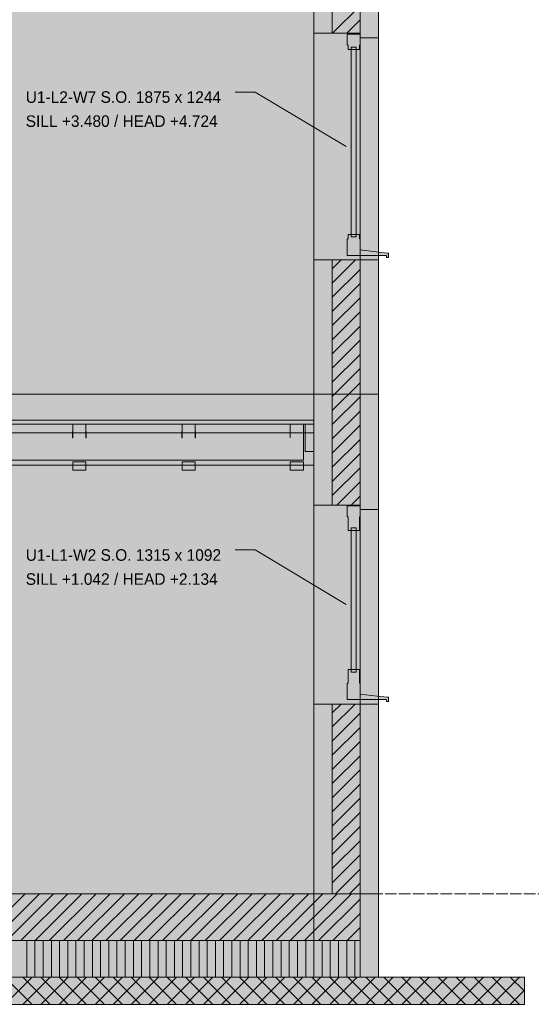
# Model space of a CAD drawing. Header units: millimetres. Extents: x 17 to 413, y 4 to 292.
# Tile 10 of 19: x 216 to 272, y 70 to 178. Entities that reach past the tile are written whole.
import ezdxf

# ---------------------------------------------------------------- set-up
doc = ezdxf.new("R2010")
doc.units = ezdxf.units.MM
doc.linetypes.add('DASHED', pattern=[1.524, 1.27, -0.254])
for name, color, linetype in [('FILL-C_BDBDBF', 7, 'Continuous'), ('FILL-EPS', 7, 'Continuous'), ('FILL-INK', 7, 'Continuous'), ('FILL-LIGHT', 7, 'Continuous'), ('FILL-MASONRY_FILL', 7, 'Continuous'), ('FILL-STEEL_GREY', 7, 'Continuous'), ('FILL-TIMBER', 7, 'Continuous'), ('FILL-WHITE', 7, 'Continuous'), ('LINE-C_BF9E33', 7, 'Continuous'), ('LINE-CORE', 7, 'Continuous'), ('LINE-INK', 7, 'Continuous'), ('LINE-STEEL-DASH', 7, 'DASHED'), ('LINE-STEEL_GREY', 7, 'Continuous'), ('LINE-TIMBER_DK', 7, 'Continuous'), ('TEXT-INK', 7, 'Continuous')]:
    doc.layers.add(name, color=color, linetype=linetype)

msp = doc.modelspace()

# ---------------------------------------------------------------- hatches: boundary and pattern name
at = {"layer": 'FILL-C_BDBDBF', "true_color": 0xbdbdbf}
h = msp.add_hatch(color=9, dxfattribs=at)
h.dxf.hatch_style = 1
h.paths.add_polyline_path([(253.17, 182.39), (253.17, 176.31), (250.64, 176.31), (250.12, 176.31), (250.12, 182.39), (250.19, 182.39)])
h = msp.add_hatch(color=9, dxfattribs=at)
h.dxf.hatch_style = 1
h.paths.add_polyline_path([(250.67, 151.41), (251.69, 151.41), (253.17, 151.41), (253.17, 124.49), (250.12, 124.49), (250.12, 151.41), (250.64, 151.41)])
h = msp.add_hatch(color=9, dxfattribs=at)
h.dxf.hatch_style = 1
h.paths.add_polyline_path([(250.12, 81.81), (250.12, 102.64), (251.29, 102.64), (251.35, 102.64), (252.64, 102.64), (253.17, 102.64), (253.17, 72.66), (253.17, 75.36), (253.17, 81.81), (251.42, 81.81)])
at = {"layer": 'FILL-EPS', "true_color": 0xccffff}
h = msp.add_hatch(color=7, dxfattribs=at)
h.dxf.hatch_style = 1
h.paths.add_polyline_path([(250.12, 182.39), (250.12, 176.31), (248.09, 176.31), (248.09, 178.41), (248.09, 179.68), (248.09, 180.35), (248.09, 182.39)])
h = msp.add_hatch(color=7, dxfattribs=at)
h.dxf.hatch_style = 1
h.paths.add_polyline_path([(255.2, 176.97), (255.2, 175.81), (254.2, 175.81), (253.19, 175.81), (253.19, 176.05), (253.19, 176.31), (253.17, 176.31), (253.17, 182.39), (255.2, 182.39)])
h = msp.add_hatch(color=7, dxfattribs=at)
h.dxf.hatch_style = 1
h.paths.add_polyline_path([(248.09, 136.67), (248.09, 148.75), (248.09, 151.41), (250.12, 151.41), (250.12, 124.49), (249.99, 124.49), (248.09, 124.49), (248.09, 127.12), (248.09, 130.2), (248.09, 132.82)])
h = msp.add_hatch(color=7, dxfattribs=at)
h.dxf.hatch_style = 1
h.paths.add_polyline_path([(255.2, 151.41), (255.2, 141.63), (255.2, 136.67), (255.2, 126), (255.2, 123.99), (253.93, 123.99), (253.19, 123.99), (253.19, 124.17), (253.19, 124.49), (253.17, 124.49), (253.17, 151.41), (254.2, 151.41)])
h = msp.add_hatch(color=7, dxfattribs=at)
h.dxf.hatch_style = 1
h.paths.add_polyline_path([(248.09, 95.45), (248.09, 102.64), (250.12, 102.64), (250.12, 81.81), (248.09, 81.81)])
h = msp.add_hatch(color=7, dxfattribs=at)
h.dxf.hatch_style = 1
h.paths.add_polyline_path([(255.2, 102.64), (255.2, 98.32), (255.2, 81.81), (255.2, 79.11), (255.2, 72.66), (253.77, 72.66), (253.17, 72.66), (253.17, 102.64), (254.46, 102.64)])
at = {"layer": 'FILL-INK', "true_color": 0x1a1a1f}
h = msp.add_hatch(color=250, dxfattribs=at)
h.dxf.hatch_style = 1
h.paths.add_polyline_path([(251.65, 163.85), (250.25, 164.25), (250.64, 164.9)])
at = {"layer": 'FILL-INK', "true_color": 0x1a1a1a}
h = msp.add_hatch(color=250, dxfattribs=at)
h.dxf.hatch_style = 1
h.paths.add_polyline_path([(221.65, 131.87), (221.65, 131.87), (221.63, 131.87), (221.63, 132), (221.63, 132.58), (221.63, 132.58), (221.65, 132.58), (221.65, 132)])
h = msp.add_hatch(color=250, dxfattribs=at)
h.dxf.hatch_style = 1
h.paths.add_polyline_path([(223.12, 131.87), (223.11, 131.87), (223.09, 131.87), (223.09, 132), (223.09, 132.58), (223.1, 132.58), (223.12, 132.58), (223.12, 132)])
h = msp.add_hatch(color=250, dxfattribs=at)
h.dxf.hatch_style = 1
h.paths.add_polyline_path([(233.65, 131.87), (233.65, 131.87), (233.63, 131.87), (233.63, 132), (233.63, 132.58), (233.63, 132.58), (233.65, 132.58), (233.65, 132)])
h = msp.add_hatch(color=250, dxfattribs=at)
h.dxf.hatch_style = 1
h.paths.add_polyline_path([(235.12, 131.87), (235.11, 131.87), (235.09, 131.87), (235.09, 132), (235.09, 132.58), (235.1, 132.58), (235.12, 132.58), (235.12, 132)])
h = msp.add_hatch(color=250, dxfattribs=at)
h.dxf.hatch_style = 1
h.paths.add_polyline_path([(245.51, 131.87), (245.49, 131.87), (245.49, 132), (245.49, 132.58), (245.49, 132.58), (245.51, 132.58), (245.51, 132), (245.51, 131.87)])
h = msp.add_hatch(color=250, dxfattribs=at)
h.dxf.hatch_style = 1
h.paths.add_polyline_path([(246.97, 131.87), (246.95, 131.87), (246.95, 132), (246.95, 132.58), (246.95, 132.58), (246.97, 132.58), (246.97, 132), (246.97, 131.87)])
at = {"layer": 'FILL-INK', "true_color": 0x1a1a1f}
h = msp.add_hatch(color=250, dxfattribs=at)
h.dxf.hatch_style = 1
h.paths.add_polyline_path([(251.65, 113.56), (250.25, 113.96), (250.64, 114.61)])
at = {"layer": 'FILL-LIGHT', "true_color": 0xcccccf}
h = msp.add_hatch(color=254, dxfattribs=at)
h.dxf.hatch_style = 1
h.paths.add_polyline_path([(192.99, 76.66), (59.43, 76.66), (59.43, 80.21), (59.43, 81.81), (119.61, 81.81), (253.17, 81.81), (253.17, 78.26), (253.17, 76.66)])
at = {"layer": 'FILL-MASONRY_FILL', "true_color": 0xe0d9cc}
h = msp.add_hatch(color=254, dxfattribs=at)
h.dxf.hatch_style = 1
h.paths.add_polyline_path([(190.41, 69.66), (41.4, 69.66), (41.4, 71.61), (41.4, 72.66), (122.19, 72.66), (271.2, 72.66), (271.2, 70.72), (271.2, 69.66)])
at = {"layer": 'FILL-STEEL_GREY', "true_color": 0x737378}
h = msp.add_hatch(color=8, dxfattribs=at)
h.dxf.hatch_style = 1
h.paths.add_polyline_path([(64.51, 133.41), (64.51, 133.81), (86.42, 133.81), (88.51, 133.81), (132.32, 133.81), (136.51, 133.81), (180.32, 133.81), (184.51, 133.81), (228.32, 133.81), (232.51, 133.81), (246.73, 133.81), (248.09, 133.81), (248.09, 133.77), (248.09, 133.37), (233.87, 133.37), (232.51, 133.37), (188.71, 133.37), (184.51, 133.37), (140.71, 133.37), (136.51, 133.37), (92.71, 133.37), (88.51, 133.37), (66.61, 133.37), (64.51, 133.37)])
at = {"layer": 'FILL-TIMBER', "true_color": 0xedd6a8}
h = msp.add_hatch(color=41, dxfattribs=at)
h.dxf.hatch_style = 1
h.paths.add_polyline_path([(251.85, 174.51), (251.85, 174.76), (251.85, 175.01), (251.77, 175.01), (251.77, 175.61), (251.77, 176.21), (252.47, 176.21), (253.17, 176.21), (253.17, 175.61), (253.17, 175.01), (253.09, 175.01), (253.09, 174.75), (253.09, 174.51), (252.75, 174.51), (252.75, 174.77), (252.47, 174.77), (252.19, 174.77), (252.19, 174.51)])
h = msp.add_hatch(color=41, dxfattribs=at)
h.dxf.hatch_style = 1
h.paths.add_polyline_path([(252.46, 154.21), (252.19, 154.21), (252.19, 164.39), (252.19, 174.51), (252.47, 174.51), (252.75, 174.51), (252.75, 164.33), (252.75, 154.21)])
h = msp.add_hatch(color=41, dxfattribs=at)
h.dxf.hatch_style = 1
h.paths.add_polyline_path([(251.85, 153.71), (251.85, 153.96), (251.85, 154.21), (252.19, 154.21), (252.19, 153.95), (252.47, 153.95), (252.75, 153.95), (252.75, 154.21), (253.09, 154.21), (253.09, 153.96), (253.09, 153.71), (253.17, 153.71), (253.17, 153.11), (253.17, 152.51), (254.65, 152.33), (256.15, 152.15), (256.21, 152.15), (256.27, 152.15), (256.27, 151.91), (256.27, 151.67), (256.17, 151.67), (256.07, 151.67), (256.07, 151.79), (256.07, 151.91), (253.92, 151.91), (251.77, 151.91), (251.77, 152.21), (251.77, 152.51), (251.77, 153.11), (251.77, 153.71)])
h = msp.add_hatch(color=41, dxfattribs=at)
h.dxf.hatch_style = 1
h.paths.add_polyline_path([(223.09, 133.37), (223.09, 132.7), (223.09, 132.43), (222.67, 132.43), (221.65, 132.43), (221.65, 133.09), (221.65, 133.37), (222.08, 133.37)])
h = msp.add_hatch(color=41, dxfattribs=at)
h.dxf.hatch_style = 1
h.paths.add_polyline_path([(235.09, 132.7), (235.09, 132.43), (234.67, 132.43), (233.65, 132.43), (233.65, 133.09), (233.65, 133.37), (234.08, 133.37), (235.09, 133.37)])
h = msp.add_hatch(color=41, dxfattribs=at)
h.dxf.hatch_style = 1
h.paths.add_polyline_path([(246.95, 132.7), (246.95, 132.43), (246.53, 132.43), (245.51, 132.43), (245.51, 133.09), (245.51, 133.37), (245.93, 133.37), (246.95, 133.37)])
h = msp.add_hatch(color=41, dxfattribs=at)
h.dxf.hatch_style = 1
h.paths.add_polyline_path([(248.09, 133.37), (248.09, 131.24), (248.09, 130.37), (247.82, 130.37), (247.15, 130.37), (247.15, 132.49), (247.15, 133.37), (247.42, 133.37)])
h = msp.add_hatch(color=41, dxfattribs=at)
h.dxf.hatch_style = 1
h.paths.add_polyline_path([(223.09, 129.25), (223.09, 128.58), (223.09, 128.31), (222.67, 128.31), (221.65, 128.31), (221.65, 128.97), (221.65, 129.25), (222.07, 129.25)])
h = msp.add_hatch(color=41, dxfattribs=at)
h.dxf.hatch_style = 1
h.paths.add_polyline_path([(235.09, 128.58), (235.09, 128.31), (234.67, 128.31), (233.65, 128.31), (233.65, 128.97), (233.65, 129.25), (234.07, 129.25), (235.09, 129.25)])
h = msp.add_hatch(color=41, dxfattribs=at)
h.dxf.hatch_style = 1
h.paths.add_polyline_path([(246.95, 128.58), (246.95, 128.31), (246.53, 128.31), (245.51, 128.31), (245.51, 128.97), (245.51, 129.25), (245.93, 129.25), (246.95, 129.25)])
h = msp.add_hatch(color=41, dxfattribs=at)
h.dxf.hatch_style = 1
h.paths.add_polyline_path([(251.85, 121.69), (251.85, 122.85), (251.85, 123.19), (251.77, 123.19), (251.77, 123.64), (251.77, 124.39), (252.65, 124.39), (253.17, 124.39), (253.17, 123.94), (253.17, 123.19), (253.09, 123.19), (253.09, 122.03), (253.09, 121.69), (252.8, 121.69), (252.75, 121.69), (252.75, 121.99), (252.27, 121.99), (252.19, 121.99), (252.19, 121.69)])
h = msp.add_hatch(color=41, dxfattribs=at)
h.dxf.hatch_style = 1
h.paths.add_polyline_path([(252.19, 106.44), (252.19, 119.57), (252.19, 121.69), (252.75, 121.69), (252.75, 108.56), (252.75, 106.44)])
h = msp.add_hatch(color=41, dxfattribs=at)
h.dxf.hatch_style = 1
h.paths.add_polyline_path([(251.85, 104.94), (251.85, 106.1), (251.85, 106.44), (252.13, 106.44), (252.19, 106.44), (252.19, 106.14), (252.66, 106.14), (252.75, 106.14), (252.75, 106.44), (253.09, 106.44), (253.09, 105.29), (253.09, 104.94), (253.17, 104.94), (253.17, 104.5), (253.17, 103.74), (255.05, 103.52), (256.15, 103.38), (256.22, 103.38), (256.27, 103.38), (256.27, 103.21), (256.27, 102.9), (256.14, 102.9), (256.07, 102.9), (256.07, 102.99), (256.07, 103.14), (253.35, 103.14), (251.77, 103.14), (251.77, 103.36), (251.77, 103.74), (251.77, 104.19), (251.77, 104.94)])
at = {"layer": 'FILL-TIMBER', "true_color": 0xfced9e}
h = msp.add_hatch(color=41, dxfattribs=at)
h.dxf.hatch_style = 1
h.paths.add_polyline_path([(253.17, 72.66), (192.99, 72.66), (59.43, 72.66), (59.43, 74.04), (59.43, 74.66), (59.43, 76.04), (59.43, 76.66), (119.61, 76.66), (253.17, 76.66), (253.17, 75.28), (253.17, 74.66), (253.17, 73.28)])
at = {"layer": 'FILL-WHITE', "true_color": 0xffffff}
h = msp.add_hatch(color=7, dxfattribs=at)
h.dxf.hatch_style = 1
h.paths.add_polyline_path([(64.52, 187.57), (148.53, 246.4), (164.07, 246.4), (248.09, 187.57), (248.09, 136.67), (64.52, 136.67)])
h.paths.add_polyline_path([(176.8, 154.46), (176.8, 175.81), (162.79, 175.81), (162.79, 154.46)], flags=0)
h = msp.add_hatch(color=7, dxfattribs=at)
h.dxf.hatch_style = 1
h.paths.add_polyline_path([(64.52, 182.39), (64.72, 182.39), (64.72, 187.71), (148.53, 246.4), (164.07, 246.4), (165.17, 245.63), (165.97, 245.07), (165.99, 245.06), (247.16, 188.22), (247.89, 187.71), (247.89, 182.39), (248.09, 182.39), (248.09, 136.67), (64.52, 136.67)])
h.paths.add_polyline_path([(177.3, 154.46), (177.3, 176.31), (177.27, 176.3), (177.27, 176.31), (162.29, 176.31), (162.29, 154.46)], flags=0)
h = msp.add_hatch(color=7, dxfattribs=at)
h.dxf.hatch_style = 1
h.paths.add_polyline_path([(248.09, 187.57), (255.2, 182.59), (255.2, 136.67), (248.09, 136.67)])
h = msp.add_hatch(color=7, dxfattribs=at)
h.dxf.hatch_style = 1
h.paths.add_polyline_path([(255.2, 182.39), (255.2, 136.67), (248.09, 136.67), (248.09, 136.67), (248.09, 166.09), (248.09, 166.1), (248.09, 166.1), (248.09, 182.39), (248.09, 182.39)])
h = msp.add_hatch(color=7, dxfattribs=at)
h.dxf.hatch_style = 1
h.paths.add_polyline_path([(248.09, 136.67), (248.09, 182.39), (255.2, 182.39), (255.2, 136.67)])
h = msp.add_hatch(color=7, dxfattribs=at)
h.dxf.hatch_style = 1
h.paths.add_polyline_path([(248.09, 176.31), (253.19, 176.31), (253.19, 151.41), (248.09, 151.41), (248.09, 176.31)])
h = msp.add_hatch(color=7, dxfattribs=at)
h.dxf.hatch_style = 1
h.paths.add_polyline_path([(248.09, 151.41), (248.09, 176.31), (253.19, 176.31), (253.19, 151.41)])
h = msp.add_hatch(color=7, dxfattribs=at)
h.dxf.hatch_style = 1
h.paths.add_polyline_path([(248.09, 176.31), (253.19, 176.31), (253.19, 151.41), (248.09, 151.41), (248.09, 176.31)])
h = msp.add_hatch(color=7, dxfattribs=at)
h.dxf.hatch_style = 1
h.paths.add_polyline_path([(255.2, 175.81), (255.2, 151.41), (253.19, 151.41), (253.19, 175.81)])
h = msp.add_hatch(color=7, dxfattribs=at)
h.dxf.hatch_style = 1
h.paths.add_polyline_path([(253.19, 175.81), (255.2, 175.81), (255.2, 151.41), (253.19, 151.41)])
h = msp.add_hatch(color=7, dxfattribs=at)
h.dxf.hatch_style = 1
h.paths.add_polyline_path([(255.2, 175.81), (255.2, 151.41), (253.19, 151.41), (253.19, 175.81)])
h = msp.add_hatch(color=7, dxfattribs=at)
h.dxf.hatch_style = 1
h.paths.add_polyline_path([(64.52, 81.81), (64.52, 136.67), (248.09, 136.67), (248.09, 81.81)])
h = msp.add_hatch(color=7, dxfattribs=at)
h.dxf.hatch_style = 1
h.paths.add_polyline_path([(64.52, 136.67), (248.09, 136.67), (248.09, 81.81), (64.52, 81.81), (64.52, 136.67)])
h = msp.add_hatch(color=7, dxfattribs=at)
h.dxf.hatch_style = 1
h.paths.add_polyline_path([(248.09, 136.67), (248.08, 136.64), (248.08, 136.64)])
h = msp.add_hatch(color=7, dxfattribs=at)
h.dxf.hatch_style = 1
h.paths.add_polyline_path([(248.09, 136.67), (255.2, 136.67), (255.2, 81.81), (248.09, 81.81), (248.09, 81.81), (248.09, 136.67), (248.09, 136.67), (248.09, 136.7), (248.09, 136.7)])
h = msp.add_hatch(color=7, dxfattribs=at)
h.dxf.hatch_style = 1
h.paths.add_polyline_path([(248.09, 81.81), (248.09, 136.67), (255.2, 136.67), (255.2, 81.81), (248.09, 81.81)])
h = msp.add_hatch(color=7, dxfattribs=at)
h.dxf.hatch_style = 1
h.paths.add_polyline_path([(248.12, 136.67), (248.12, 136.66), (248.09, 136.67)])
h = msp.add_hatch(color=7, dxfattribs=at)
h.dxf.hatch_style = 1
h.paths.add_polyline_path([(248.09, 81.81), (248.09, 136.67), (255.2, 136.67), (255.2, 81.81)])
h = msp.add_hatch(color=7, dxfattribs=at)
h.dxf.hatch_style = 1
h.paths.add_polyline_path([(255.21, 136.64), (255.21, 136.64), (255.2, 136.67)])
h = msp.add_hatch(color=7, dxfattribs=at)
h.dxf.hatch_style = 1
h.paths.add_polyline_path([(64.51, 133.37), (64.51, 133.81), (112.51, 133.81), (160.51, 133.81), (208.51, 133.81), (248.09, 133.81), (248.09, 133.37), (208.51, 133.37), (160.51, 133.37), (112.51, 133.37), (64.51, 133.37)])
h = msp.add_hatch(color=7, dxfattribs=at)
h.dxf.hatch_style = 1
h.paths.add_polyline_path([(88.51, 133.81), (112.51, 133.81), (160.51, 133.81), (208.51, 133.81), (232.51, 133.81), (248.09, 133.81), (248.09, 133.37), (208.51, 133.37), (160.51, 133.37), (112.51, 133.37), (88.51, 133.37), (64.51, 133.37), (64.51, 133.81)])
h = msp.add_hatch(color=7, dxfattribs=at)
h.dxf.hatch_style = 1
h.paths.add_polyline_path([(88.51, 133.81), (136.51, 133.81), (184.51, 133.81), (208.51, 133.81), (232.51, 133.81), (248.09, 133.81), (248.09, 133.37), (232.51, 133.37), (184.51, 133.37), (136.51, 133.37), (88.51, 133.37), (64.51, 133.37), (64.51, 133.81)])
h = msp.add_hatch(color=7, dxfattribs=at)
h.dxf.hatch_style = 1
h.paths.add_polyline_path([(88.51, 133.81), (112.51, 133.81), (160.51, 133.81), (208.51, 133.81), (232.51, 133.81), (248.09, 133.81), (248.09, 133.37), (208.51, 133.37), (160.51, 133.37), (112.51, 133.37), (88.51, 133.37), (64.51, 133.37), (64.51, 133.81)])
h = msp.add_hatch(color=7, dxfattribs=at)
h.dxf.hatch_style = 1
h.paths.add_polyline_path([(88.51, 133.81), (136.51, 133.81), (184.51, 133.81), (208.51, 133.81), (232.51, 133.81), (248.09, 133.81), (248.09, 133.37), (232.51, 133.37), (184.51, 133.37), (136.51, 133.37), (88.51, 133.37), (64.51, 133.37), (64.51, 133.81)])
h = msp.add_hatch(color=7, dxfattribs=at)
h.dxf.hatch_style = 1
h.paths.add_polyline_path([(88.51, 133.81), (112.51, 133.81), (160.51, 133.81), (208.51, 133.81), (232.51, 133.81), (248.09, 133.81), (248.09, 133.37), (208.51, 133.37), (160.51, 133.37), (112.51, 133.37), (88.51, 133.37), (64.51, 133.37), (64.51, 133.81)])
h = msp.add_hatch(color=7, dxfattribs=at)
h.dxf.hatch_style = 1
h.paths.add_polyline_path([(88.51, 133.81), (136.51, 133.81), (184.51, 133.81), (208.51, 133.81), (232.51, 133.81), (248.09, 133.81), (248.09, 133.37), (232.51, 133.37), (184.51, 133.37), (136.51, 133.37), (88.51, 133.37), (64.51, 133.37), (64.51, 133.81)])
h = msp.add_hatch(color=7, dxfattribs=at)
h.dxf.hatch_style = 1
h.paths.add_polyline_path([(184.51, 133.81), (208.51, 133.81), (232.51, 133.81), (248.09, 133.81), (248.09, 133.37), (232.51, 133.37), (184.51, 133.37), (160.51, 133.37), (159.71, 133.37), (159.71, 133.81)])
h = msp.add_hatch(color=7, dxfattribs=at)
h.dxf.hatch_style = 1
h.paths.add_polyline_path([(159.71, 132.43), (247.15, 132.43), (247.15, 133.37), (248.09, 133.37), (248.09, 128.87), (159.71, 128.87)])
h = msp.add_hatch(color=7, dxfattribs=at)
h.dxf.hatch_style = 1
h.paths.add_polyline_path([(221.65, 133.37), (223.09, 133.37), (223.09, 132.43), (221.65, 132.43)])
h = msp.add_hatch(color=7, dxfattribs=at)
h.dxf.hatch_style = 1
h.paths.add_polyline_path([(233.65, 133.37), (235.09, 133.37), (235.09, 132.43), (233.65, 132.43)])
h = msp.add_hatch(color=7, dxfattribs=at)
h.dxf.hatch_style = 1
h.paths.add_polyline_path([(245.51, 133.37), (246.95, 133.37), (246.95, 132.43), (245.51, 132.43)])
h = msp.add_hatch(color=7, dxfattribs=at)
h.dxf.hatch_style = 1
h.paths.add_polyline_path([(159.71, 132.43), (248.09, 132.43), (248.09, 128.87), (159.71, 128.87)])
h = msp.add_hatch(color=7, dxfattribs=at)
h.dxf.hatch_style = 1
h.paths.add_polyline_path([(185.65, 132.43), (246.95, 132.43), (246.95, 129.43), (185.65, 129.43)])
h = msp.add_hatch(color=7, dxfattribs=at)
h.dxf.hatch_style = 1
h.paths.add_polyline_path([(246.95, 132.43), (246.95, 129.43), (185.65, 129.43), (185.65, 132.43)])
h = msp.add_hatch(color=7, dxfattribs=at)
h.dxf.hatch_style = 1
h.paths.add_polyline_path([(221.65, 129.25), (223.09, 129.25), (223.09, 128.31), (221.65, 128.31)])
h = msp.add_hatch(color=7, dxfattribs=at)
h.dxf.hatch_style = 1
h.paths.add_polyline_path([(233.65, 129.25), (235.09, 129.25), (235.09, 128.31), (233.65, 128.31)])
h = msp.add_hatch(color=7, dxfattribs=at)
h.dxf.hatch_style = 1
h.paths.add_polyline_path([(245.51, 129.25), (246.95, 129.25), (246.95, 128.31), (245.51, 128.31)])
h = msp.add_hatch(color=7, dxfattribs=at)
h.dxf.hatch_style = 1
h.paths.add_polyline_path([(253.19, 124.49), (253.19, 81.81), (248.09, 81.81), (248.09, 124.49)])
h = msp.add_hatch(color=7, dxfattribs=at)
h.dxf.hatch_style = 1
h.paths.add_polyline_path([(248.09, 81.81), (248.09, 124.49), (253.19, 124.49), (253.19, 81.81)])
h = msp.add_hatch(color=7, dxfattribs=at)
h.dxf.hatch_style = 1
h.paths.add_polyline_path([(253.19, 124.49), (253.19, 102.64), (248.09, 102.64), (248.09, 124.49)])
h = msp.add_hatch(color=7, dxfattribs=at)
h.dxf.hatch_style = 1
h.paths.add_polyline_path([(253.19, 123.99), (255.2, 123.99), (255.2, 81.81), (253.19, 81.81)])
h = msp.add_hatch(color=7, dxfattribs=at)
h.dxf.hatch_style = 1
h.paths.add_polyline_path([(253.19, 81.81), (253.19, 123.99), (255.2, 123.99), (255.2, 81.81), (253.19, 81.81)])
h = msp.add_hatch(color=7, dxfattribs=at)
h.dxf.hatch_style = 1
h.paths.add_polyline_path([(255.2, 123.99), (255.2, 102.64), (253.19, 102.64), (253.19, 123.99)])
h = msp.add_hatch(color=7, dxfattribs=at)
h.dxf.hatch_style = 1
h.paths.add_polyline_path([(59.43, 81.81), (253.17, 81.81), (253.17, 76.66), (59.43, 76.66)])
h = msp.add_hatch(color=7, dxfattribs=at)
h.dxf.hatch_style = 1
h.paths.add_polyline_path([(64.52, 81.81), (248.09, 81.81), (248.09, 72.66), (64.52, 72.66)])
h = msp.add_hatch(color=7, dxfattribs=at)
h.dxf.hatch_style = 1
h.paths.add_polyline_path([(64.52, 81.81), (66.55, 81.81), (248.09, 81.81), (248.09, 72.66), (66.55, 72.66), (64.52, 72.66)])
h = msp.add_hatch(color=7, dxfattribs=at)
h.dxf.hatch_style = 1
h.paths.add_polyline_path([(248.09, 72.66), (248.09, 81.81), (255.2, 81.81), (255.2, 72.66), (248.09, 72.66)])
h = msp.add_hatch(color=7, dxfattribs=at)
h.dxf.hatch_style = 1
h.paths.add_polyline_path([(253.17, 81.81), (253.17, 72.66), (248.09, 72.66), (248.09, 81.81)])
h = msp.add_hatch(color=7, dxfattribs=at)
h.dxf.hatch_style = 1
h.paths.add_polyline_path([(255.2, 81.81), (255.2, 72.66), (253.17, 72.66), (253.17, 81.81)])
h = msp.add_hatch(color=7, dxfattribs=at)
h.dxf.hatch_style = 1
h.paths.add_polyline_path([(253.17, 81.81), (255.2, 81.81), (255.2, 72.66), (253.17, 72.66)])

# ---------------------------------------------------------------- linework, layer by layer
at = {"layer": 'LINE-C_BF9E33', "lineweight": 5}
for p, q in [((216.6, 72.66), (216.6, 76.66)), ((217.5, 72.66), (217.5, 76.66)), ((218.4, 72.66), (218.4, 76.66)), ((219.3, 72.66), (219.3, 76.66)), ((220.2, 72.66), (220.2, 76.66)), ((221.1, 72.66), (221.1, 76.66)), ((222, 72.66), (222, 76.66)), ((222.9, 72.66), (222.9, 76.66)), ((223.8, 72.66), (223.8, 76.66)), ((224.7, 72.66), (224.7, 76.66)), ((225.6, 72.66), (225.6, 76.66)), ((226.5, 72.66), (226.5, 76.66)), ((227.4, 72.66), (227.4, 76.66)), ((228.3, 72.66), (228.3, 76.66)), ((229.2, 72.66), (229.2, 76.66)), ((230.1, 72.66), (230.1, 76.66)), ((231, 72.66), (231, 76.66)), ((231.9, 72.66), (231.9, 76.66)), ((232.8, 72.66), (232.8, 76.66)), ((233.7, 72.66), (233.7, 76.66)), ((234.6, 72.66), (234.6, 76.66)), ((235.5, 72.66), (235.5, 76.66)), ((236.4, 72.66), (236.4, 76.66)), ((237.3, 72.66), (237.3, 76.66)), ((238.2, 72.66), (238.2, 76.66)), ((239.1, 72.66), (239.1, 76.66)), ((240, 72.66), (240, 76.66)), ((240.9, 72.66), (240.9, 76.66)), ((241.8, 72.66), (241.8, 76.66)), ((242.7, 72.66), (242.7, 76.66)), ((243.6, 72.66), (243.6, 76.66)), ((244.5, 72.66), (244.5, 76.66)), ((245.4, 72.66), (245.4, 76.66)), ((246.3, 72.66), (246.3, 76.66)), ((247.2, 72.66), (247.2, 76.66)), ((248.1, 72.66), (248.1, 76.66)), ((249, 72.66), (249, 76.66)), ((249.9, 72.66), (249.9, 76.66)), ((250.8, 72.66), (250.8, 76.66)), ((251.7, 72.66), (251.7, 76.66)), ((252.6, 72.66), (252.6, 76.66))]:
    msp.add_line(p, q, dxfattribs=at)
at = {"layer": 'LINE-CORE', "lineweight": 5}
for points in [[(64.52, 187.57), (148.53, 246.4), (164.07, 246.4), (164.07, 246.4), (164.07, 246.4), (248.09, 187.57), (248.09, 187.57), (248.09, 136.67), (248.09, 136.67), (64.52, 136.67)], [(64.52, 182.39), (64.72, 182.39), (64.72, 187.71), (148.53, 246.4), (148.53, 246.4), (148.53, 246.4), (164.07, 246.4), (164.07, 246.4), (165.17, 245.63), (165.97, 245.07), (165.99, 245.06), (247.16, 188.22), (247.89, 187.71), (247.89, 182.39), (248.09, 182.39), (248.09, 136.67), (248.09, 136.67), (64.52, 136.67)], [(248.09, 187.57), (255.2, 182.59), (255.2, 136.67), (248.09, 136.67)], [(255.2, 182.39), (255.2, 136.67), (248.09, 136.67), (248.09, 136.67), (248.09, 166.09), (248.09, 166.1), (248.09, 166.1), (248.09, 182.39), (248.09, 182.39)], [(248.09, 136.67), (248.09, 182.39), (255.2, 182.39), (255.2, 182.39), (255.2, 136.67), (248.09, 136.67)], [(248.09, 176.31), (248.09, 176.31), (253.19, 176.31), (253.19, 151.41), (253.19, 151.41), (248.09, 151.41), (248.09, 176.31), (248.09, 176.31)], [(248.09, 151.41), (248.09, 176.31), (253.19, 176.31), (253.19, 176.31), (253.19, 176.31), (253.19, 176.31), (253.19, 151.41), (248.09, 151.41)], [(248.09, 176.31), (248.09, 176.31), (253.19, 176.31), (253.19, 151.41), (253.19, 151.41), (248.09, 151.41), (248.09, 176.31), (248.09, 176.31)], [(255.2, 175.81), (255.2, 151.41), (253.19, 151.41), (253.19, 175.81)], [(253.19, 175.81), (255.2, 175.81), (255.2, 151.41), (253.19, 151.41)], [(255.2, 175.81), (255.2, 151.41), (253.19, 151.41), (253.19, 175.81)], [(64.52, 81.81), (64.52, 136.67), (248.09, 136.67), (248.09, 81.81), (64.52, 81.81)], [(64.52, 136.67), (64.52, 136.67), (248.09, 136.67), (248.09, 81.81), (64.52, 81.81), (64.52, 136.67), (64.52, 136.67)], [(248.09, 136.67), (248.08, 136.64), (248.08, 136.64)], [(248.09, 136.67), (255.2, 136.67), (255.2, 81.81), (255.2, 81.81), (255.2, 81.81), (248.09, 81.81), (248.09, 81.81), (248.09, 81.81), (248.09, 81.81), (248.09, 136.67), (248.09, 136.67), (248.09, 136.67), (248.09, 136.7), (248.09, 136.7), (248.09, 136.7)], [(248.09, 81.81), (248.09, 81.81), (248.09, 136.67), (255.2, 136.67), (255.2, 136.67), (255.2, 136.67), (255.2, 136.67), (255.2, 81.81), (248.09, 81.81), (248.09, 81.81)], [(248.12, 136.67), (248.12, 136.66), (248.09, 136.67), (248.09, 136.67)], [(248.09, 81.81), (248.09, 136.67), (255.2, 136.67), (255.2, 136.67), (255.2, 81.81), (248.09, 81.81)], [(255.21, 136.64), (255.21, 136.64), (255.2, 136.67)], [(64.51, 133.37), (64.51, 133.81), (112.51, 133.81), (112.51, 133.81), (160.51, 133.81), (160.51, 133.81), (208.51, 133.81), (208.51, 133.81), (248.09, 133.81), (248.09, 133.81), (248.09, 133.37), (208.51, 133.37), (208.51, 133.37), (160.51, 133.37), (160.51, 133.37), (112.51, 133.37), (112.51, 133.37), (64.51, 133.37), (64.51, 133.37), (64.51, 133.37)], [(88.51, 133.81), (112.51, 133.81), (160.51, 133.81), (208.51, 133.81), (232.51, 133.81), (248.09, 133.81), (248.09, 133.37), (208.51, 133.37), (160.51, 133.37), (112.51, 133.37), (88.51, 133.37), (64.51, 133.37), (64.51, 133.81)], [(88.51, 133.81), (136.51, 133.81), (184.51, 133.81), (208.51, 133.81), (232.51, 133.81), (248.09, 133.81), (248.09, 133.37), (232.51, 133.37), (184.51, 133.37), (136.51, 133.37), (88.51, 133.37), (64.51, 133.37), (64.51, 133.81)], [(88.51, 133.81), (112.51, 133.81), (160.51, 133.81), (208.51, 133.81), (232.51, 133.81), (248.09, 133.81), (248.09, 133.37), (208.51, 133.37), (160.51, 133.37), (112.51, 133.37), (88.51, 133.37), (64.51, 133.37), (64.51, 133.81)], [(88.51, 133.81), (136.51, 133.81), (184.51, 133.81), (208.51, 133.81), (232.51, 133.81), (248.09, 133.81), (248.09, 133.37), (232.51, 133.37), (184.51, 133.37), (136.51, 133.37), (88.51, 133.37), (64.51, 133.37), (64.51, 133.81)], [(88.51, 133.81), (112.51, 133.81), (160.51, 133.81), (208.51, 133.81), (232.51, 133.81), (248.09, 133.81), (248.09, 133.37), (208.51, 133.37), (160.51, 133.37), (112.51, 133.37), (88.51, 133.37), (64.51, 133.37), (64.51, 133.81)], [(88.51, 133.81), (136.51, 133.81), (184.51, 133.81), (208.51, 133.81), (232.51, 133.81), (248.09, 133.81), (248.09, 133.37), (232.51, 133.37), (184.51, 133.37), (136.51, 133.37), (88.51, 133.37), (64.51, 133.37), (64.51, 133.81)], [(184.51, 133.81), (208.51, 133.81), (232.51, 133.81), (248.09, 133.81), (248.09, 133.37), (232.51, 133.37), (184.51, 133.37), (160.51, 133.37), (159.71, 133.37), (159.71, 133.81)], [(159.71, 132.43), (247.15, 132.43), (247.15, 133.37), (248.09, 133.37), (248.09, 128.87), (248.09, 128.87), (159.71, 128.87), (159.71, 132.43)], [(221.65, 133.37), (223.09, 133.37), (223.09, 132.43), (221.65, 132.43)], [(233.65, 133.37), (235.09, 133.37), (235.09, 132.43), (233.65, 132.43)], [(245.51, 133.37), (246.95, 133.37), (246.95, 132.43), (245.51, 132.43)], [(159.71, 132.43), (248.09, 132.43), (248.09, 132.43), (248.09, 128.87), (159.71, 128.87), (159.71, 128.87)], [(185.65, 132.43), (246.95, 132.43), (246.95, 129.43), (185.65, 129.43)], [(246.95, 132.43), (246.95, 129.43), (185.65, 129.43), (185.65, 132.43)], [(221.65, 129.25), (223.09, 129.25), (223.09, 128.31), (221.65, 128.31)], [(233.65, 129.25), (235.09, 129.25), (235.09, 128.31), (233.65, 128.31)], [(245.51, 129.25), (246.95, 129.25), (246.95, 128.31), (245.51, 128.31)], [(253.19, 124.49), (253.19, 81.81), (253.19, 81.81), (248.09, 81.81), (248.09, 124.49), (248.09, 124.49)], [(248.09, 81.81), (248.09, 124.49), (253.19, 124.49), (253.19, 124.49), (253.19, 81.81), (248.09, 81.81)], [(253.19, 124.49), (253.19, 102.64), (253.19, 102.64), (248.09, 102.64), (248.09, 124.49), (248.09, 124.49)], [(253.19, 123.99), (253.19, 123.99), (255.2, 123.99), (255.2, 81.81), (255.2, 81.81), (255.2, 81.81), (255.2, 81.81), (253.19, 81.81), (253.19, 123.99)], [(253.19, 81.81), (253.19, 81.81), (253.19, 123.99), (255.2, 123.99), (255.2, 123.99), (255.2, 123.99), (255.2, 81.81), (253.19, 81.81), (253.19, 81.81)], [(255.2, 123.99), (255.2, 102.64), (255.2, 102.64), (253.19, 102.64), (253.19, 123.99), (253.19, 123.99)], [(59.43, 81.81), (253.17, 81.81), (253.17, 81.81), (253.17, 76.66), (59.43, 76.66)], [(64.52, 81.81), (248.09, 81.81), (248.09, 72.66), (64.52, 72.66)], [(64.52, 81.81), (64.52, 81.81), (64.52, 81.81), (66.55, 81.81), (248.09, 81.81), (248.09, 72.66), (248.09, 72.66), (248.09, 72.66), (248.09, 72.66), (66.55, 72.66), (66.55, 72.66), (66.55, 72.66), (64.52, 72.66), (64.52, 81.81)], [(248.09, 72.66), (248.09, 72.66), (248.09, 81.81), (255.2, 81.81), (255.2, 81.81), (255.2, 81.81), (255.2, 81.81), (255.2, 72.66), (248.09, 72.66), (248.09, 72.66)], [(253.17, 81.81), (253.17, 72.66), (248.09, 72.66), (248.09, 81.81)], [(255.2, 81.81), (255.2, 72.66), (253.17, 72.66), (253.17, 81.81), (253.17, 81.81)], [(253.17, 81.81), (255.2, 81.81), (255.2, 81.81), (255.2, 72.66), (253.17, 72.66)]]:
    msp.add_lwpolyline(points, close=True, dxfattribs=at)
at = {"layer": 'LINE-INK', "lineweight": 5}
for p, q in [((241.65, 169.85), (239.45, 169.85)), ((251.65, 163.85), (241.65, 169.85)), ((241.65, 119.56), (239.45, 119.56)), ((251.65, 113.56), (241.65, 119.56))]:
    msp.add_line(p, q, dxfattribs=at)
for points in [[(250.12, 182.39), (250.12, 176.31), (248.09, 176.31), (248.09, 178.41), (248.09, 179.68), (248.09, 180.35), (248.09, 182.39)], [(253.19, 176.05), (253.19, 176.31), (253.17, 176.31), (250.64, 176.31), (250.12, 176.31), (248.09, 176.31), (248.09, 178.41), (248.09, 179.68), (248.09, 180.35), (248.09, 182.39), (250.12, 182.39), (250.19, 182.39), (253.17, 182.39), (255.2, 182.39), (255.2, 176.97), (255.2, 175.81), (254.2, 175.81), (253.19, 175.81)], [(253.17, 182.39), (253.17, 176.31), (250.64, 176.31), (250.12, 176.31), (250.12, 182.39), (250.19, 182.39)], [(255.2, 176.97), (255.2, 175.81), (254.2, 175.81), (253.19, 175.81), (253.19, 176.05), (253.19, 176.31), (253.17, 176.31), (253.17, 182.39), (255.2, 182.39)], [(251.85, 174.51), (251.85, 174.76), (251.85, 175.01), (251.77, 175.01), (251.77, 175.61), (251.77, 176.21), (252.47, 176.21), (253.17, 176.21), (253.17, 175.61), (253.17, 175.01), (253.09, 175.01), (253.09, 174.75), (253.09, 174.51), (252.75, 174.51), (252.75, 174.77), (252.47, 174.77), (252.19, 174.77), (252.19, 174.51)], [(252.46, 154.21), (252.19, 154.21), (252.19, 164.39), (252.19, 174.51), (252.47, 174.51), (252.75, 174.51), (252.75, 164.33), (252.75, 154.21)], [(251.85, 153.71), (251.85, 153.96), (251.85, 154.21), (252.19, 154.21), (252.19, 153.95), (252.47, 153.95), (252.75, 153.95), (252.75, 154.21), (253.09, 154.21), (253.09, 153.96), (253.09, 153.71), (253.17, 153.71), (253.17, 153.11), (253.17, 152.51), (254.65, 152.33), (256.15, 152.15), (256.21, 152.15), (256.27, 152.15), (256.27, 151.91), (256.27, 151.67), (256.17, 151.67), (256.07, 151.67), (256.07, 151.79), (256.07, 151.91), (253.92, 151.91), (251.77, 151.91), (251.77, 152.21), (251.77, 152.51), (251.77, 153.11), (251.77, 153.71)], [(248.09, 136.67), (248.09, 148.75), (248.09, 151.41), (250.12, 151.41), (250.12, 124.49), (249.99, 124.49), (248.09, 124.49), (248.09, 127.12), (248.09, 130.2), (248.09, 132.82)], [(255.2, 123.99), (253.93, 123.99), (253.19, 123.99), (253.19, 124.17), (253.19, 124.49), (253.17, 124.49), (250.12, 124.49), (249.99, 124.49), (248.09, 124.49), (248.09, 127.12), (248.09, 130.2), (248.09, 132.82), (248.09, 136.67), (248.09, 148.75), (248.09, 151.41), (250.12, 151.41), (250.64, 151.41), (250.67, 151.41), (251.69, 151.41), (253.17, 151.41), (254.2, 151.41), (255.2, 151.41), (255.2, 141.63), (255.2, 136.67), (255.2, 126)], [(250.67, 151.41), (251.69, 151.41), (253.17, 151.41), (253.17, 124.49), (250.12, 124.49), (250.12, 151.41), (250.64, 151.41)], [(255.2, 151.41), (255.2, 141.63), (255.2, 136.67), (255.2, 126), (255.2, 123.99), (253.93, 123.99), (253.19, 123.99), (253.19, 124.17), (253.19, 124.49), (253.17, 124.49), (253.17, 151.41), (254.2, 151.41)], [(64.51, 133.41), (64.51, 133.81), (86.42, 133.81), (88.51, 133.81), (132.32, 133.81), (136.51, 133.81), (180.32, 133.81), (184.51, 133.81), (228.32, 133.81), (232.51, 133.81), (246.73, 133.81), (248.09, 133.81), (248.09, 133.77), (248.09, 133.37), (233.87, 133.37), (232.51, 133.37), (188.71, 133.37), (184.51, 133.37), (140.71, 133.37), (136.51, 133.37), (92.71, 133.37), (88.51, 133.37), (66.61, 133.37), (64.51, 133.37)], [(223.09, 133.37), (223.09, 132.7), (223.09, 132.43), (222.67, 132.43), (221.65, 132.43), (221.65, 133.09), (221.65, 133.37), (222.08, 133.37)], [(235.09, 132.7), (235.09, 132.43), (234.67, 132.43), (233.65, 132.43), (233.65, 133.09), (233.65, 133.37), (234.08, 133.37), (235.09, 133.37)], [(246.95, 132.7), (246.95, 132.43), (246.53, 132.43), (245.51, 132.43), (245.51, 133.09), (245.51, 133.37), (245.93, 133.37), (246.95, 133.37)], [(248.09, 133.37), (248.09, 131.24), (248.09, 130.37), (247.82, 130.37), (247.15, 130.37), (247.15, 132.49), (247.15, 133.37), (247.42, 133.37)], [(221.65, 131.87), (221.65, 131.87), (221.63, 131.87), (221.63, 132), (221.63, 132.58), (221.63, 132.58), (221.65, 132.58), (221.65, 132)], [(223.12, 131.87), (223.11, 131.87), (223.09, 131.87), (223.09, 132), (223.09, 132.58), (223.1, 132.58), (223.12, 132.58), (223.12, 132)], [(233.65, 131.87), (233.65, 131.87), (233.63, 131.87), (233.63, 132), (233.63, 132.58), (233.63, 132.58), (233.65, 132.58), (233.65, 132)], [(235.12, 131.87), (235.11, 131.87), (235.09, 131.87), (235.09, 132), (235.09, 132.58), (235.1, 132.58), (235.12, 132.58), (235.12, 132)], [(245.51, 131.87), (245.49, 131.87), (245.49, 132), (245.49, 132.58), (245.49, 132.58), (245.51, 132.58), (245.51, 132), (245.51, 131.87)], [(246.97, 131.87), (246.95, 131.87), (246.95, 132), (246.95, 132.58), (246.95, 132.58), (246.97, 132.58), (246.97, 132), (246.97, 131.87)], [(223.09, 129.25), (223.09, 128.58), (223.09, 128.31), (222.67, 128.31), (221.65, 128.31), (221.65, 128.97), (221.65, 129.25), (222.07, 129.25)], [(235.09, 128.58), (235.09, 128.31), (234.67, 128.31), (233.65, 128.31), (233.65, 128.97), (233.65, 129.25), (234.07, 129.25), (235.09, 129.25)], [(246.95, 128.58), (246.95, 128.31), (246.53, 128.31), (245.51, 128.31), (245.51, 128.97), (245.51, 129.25), (245.93, 129.25), (246.95, 129.25)], [(251.85, 121.69), (251.85, 122.85), (251.85, 123.19), (251.77, 123.19), (251.77, 123.64), (251.77, 124.39), (252.65, 124.39), (253.17, 124.39), (253.17, 123.94), (253.17, 123.19), (253.09, 123.19), (253.09, 122.03), (253.09, 121.69), (252.8, 121.69), (252.75, 121.69), (252.75, 121.99), (252.27, 121.99), (252.19, 121.99), (252.19, 121.69)], [(252.19, 106.44), (252.19, 119.57), (252.19, 121.69), (252.75, 121.69), (252.75, 108.56), (252.75, 106.44)], [(251.85, 104.94), (251.85, 106.1), (251.85, 106.44), (252.13, 106.44), (252.19, 106.44), (252.19, 106.14), (252.66, 106.14), (252.75, 106.14), (252.75, 106.44), (253.09, 106.44), (253.09, 105.29), (253.09, 104.94), (253.17, 104.94), (253.17, 104.5), (253.17, 103.74), (255.05, 103.52), (256.15, 103.38), (256.22, 103.38), (256.27, 103.38), (256.27, 103.21), (256.27, 102.9), (256.14, 102.9), (256.07, 102.9), (256.07, 102.99), (256.07, 103.14), (253.35, 103.14), (251.77, 103.14), (251.77, 103.36), (251.77, 103.74), (251.77, 104.19), (251.77, 104.94)], [(248.09, 95.45), (248.09, 102.64), (250.12, 102.64), (250.12, 81.81), (248.09, 81.81)], [(253.17, 102.64), (254.46, 102.64), (255.2, 102.64), (255.2, 98.32), (255.2, 81.81), (255.2, 79.11), (255.2, 72.66), (253.77, 72.66), (253.17, 72.66), (253.17, 72.66), (253.17, 75.36), (253.17, 81.81), (251.42, 81.81), (250.12, 81.81), (248.09, 81.81), (248.09, 95.45), (248.09, 102.64), (250.12, 102.64), (251.29, 102.64), (251.35, 102.64), (252.64, 102.64)], [(250.12, 81.81), (250.12, 102.64), (251.29, 102.64), (251.35, 102.64), (252.64, 102.64), (253.17, 102.64), (253.17, 72.66), (253.17, 72.66), (253.17, 75.36), (253.17, 81.81), (251.42, 81.81)], [(255.2, 102.64), (255.2, 98.32), (255.2, 81.81), (255.2, 79.11), (255.2, 72.66), (253.77, 72.66), (253.17, 72.66), (253.17, 102.64), (254.46, 102.64)], [(192.99, 76.66), (59.43, 76.66), (59.43, 80.21), (59.43, 81.81), (119.61, 81.81), (253.17, 81.81), (253.17, 78.26), (253.17, 76.66)], [(253.17, 72.66), (192.99, 72.66), (59.43, 72.66), (59.43, 74.04), (59.43, 74.66), (59.43, 76.04), (59.43, 76.66), (119.61, 76.66), (253.17, 76.66), (253.17, 75.28), (253.17, 74.66), (253.17, 73.28)], [(190.41, 69.66), (41.4, 69.66), (41.4, 71.61), (41.4, 72.66), (122.19, 72.66), (271.2, 72.66), (271.2, 70.72), (271.2, 69.66)]]:
    msp.add_lwpolyline(points, close=True, dxfattribs=at)
at = {"layer": 'LINE-STEEL-DASH', "lineweight": 5}
msp.add_line((33.4, 81.81), (279.2, 81.81), dxfattribs=at)
at = {"layer": 'LINE-STEEL_GREY', "lineweight": 5}
for p, q in [((250.16, 176.31), (253.17, 179.32)), ((251.71, 176.31), (253.17, 177.76)), ((250.12, 148.87), (252.66, 151.41)), ((250.12, 150.43), (251.11, 151.41)), ((250.12, 147.32), (253.17, 150.36)), ((250.12, 145.76), (253.17, 148.81)), ((250.12, 144.2), (253.17, 147.25)), ((250.12, 142.65), (253.17, 145.7)), ((250.12, 141.09), (253.17, 144.14)), ((250.12, 139.54), (253.17, 142.59)), ((250.12, 137.98), (253.17, 141.03)), ((250.12, 136.43), (253.17, 139.47)), ((250.12, 134.87), (253.17, 137.92)), ((250.12, 133.32), (253.17, 136.36)), ((250.12, 131.76), (253.17, 134.81)), ((250.12, 130.2), (253.17, 133.25)), ((250.12, 128.65), (253.17, 131.7)), ((250.12, 127.09), (253.17, 130.14)), ((250.12, 125.54), (253.17, 128.59)), ((250.63, 124.49), (253.17, 127.03)), ((252.19, 124.49), (253.17, 125.47)), ((250.12, 100.13), (252.64, 102.64)), ((250.12, 101.69), (251.08, 102.64)), ((250.12, 98.57), (253.17, 101.62)), ((250.12, 97.02), (253.17, 100.07)), ((250.12, 95.46), (253.17, 98.51)), ((250.12, 93.91), (253.17, 96.96)), ((250.12, 92.35), (253.17, 95.4)), ((250.12, 90.8), (253.17, 93.84)), ((250.12, 89.24), (253.17, 92.29)), ((250.12, 87.69), (253.17, 90.73)), ((250.12, 86.13), (253.17, 89.18)), ((250.12, 84.57), (253.17, 87.62)), ((250.12, 83.02), (253.17, 86.07)), ((250.47, 81.81), (253.17, 84.51)), ((252.02, 81.81), (253.17, 82.96)), ((211.29, 76.66), (216.43, 81.81)), ((212.84, 76.66), (217.99, 81.81)), ((214.4, 76.66), (219.54, 81.81)), ((215.96, 76.66), (221.1, 81.81)), ((217.51, 76.66), (222.66, 81.81)), ((219.07, 76.66), (224.21, 81.81)), ((220.62, 76.66), (225.77, 81.81)), ((222.18, 76.66), (227.32, 81.81)), ((223.73, 76.66), (228.88, 81.81)), ((225.29, 76.66), (230.43, 81.81)), ((226.84, 76.66), (231.99, 81.81)), ((228.4, 76.66), (233.54, 81.81)), ((229.96, 76.66), (235.1, 81.81)), ((231.51, 76.66), (236.66, 81.81)), ((233.07, 76.66), (238.21, 81.81)), ((234.62, 76.66), (239.77, 81.81)), ((236.18, 76.66), (241.32, 81.81)), ((237.73, 76.66), (242.88, 81.81)), ((239.29, 76.66), (244.43, 81.81)), ((240.85, 76.66), (245.99, 81.81)), ((242.4, 76.66), (247.55, 81.81)), ((243.96, 76.66), (249.1, 81.81)), ((245.51, 76.66), (250.66, 81.81)), ((247.07, 76.66), (252.21, 81.81)), ((248.62, 76.66), (253.17, 81.21)), ((253.17, 81.4), (253.17, 81.4)), ((250.18, 76.66), (253.17, 79.65)), ((253.17, 79.84), (253.17, 79.84)), ((251.74, 76.66), (253.17, 78.1)), ((253.17, 78.29), (253.17, 78.29)), ((253.17, 76.73), (253.17, 76.73)), ((253.17, 75.18), (253.17, 75.18)), ((253.17, 73.62), (253.17, 73.62))]:
    msp.add_line(p, q, dxfattribs=at)
at = {"layer": 'LINE-TIMBER_DK', "lineweight": 5}
for p, q in [((214.2, 69.66), (217.2, 72.66)), ((214.2, 72.66), (217.2, 69.66)), ((216.18, 69.66), (219.18, 72.66)), ((216.18, 72.66), (219.18, 69.66)), ((218.16, 69.66), (221.16, 72.66)), ((218.16, 72.66), (221.16, 69.66)), ((220.14, 69.66), (223.14, 72.66)), ((220.14, 72.66), (223.14, 69.66)), ((222.12, 69.66), (225.12, 72.66)), ((222.12, 72.66), (225.12, 69.66)), ((224.1, 69.66), (227.1, 72.66)), ((224.1, 72.66), (227.1, 69.66)), ((226.08, 69.66), (229.08, 72.66)), ((226.08, 72.66), (229.08, 69.66)), ((228.06, 69.66), (231.06, 72.66)), ((228.06, 72.66), (231.06, 69.66)), ((230.04, 69.66), (233.04, 72.66)), ((230.04, 72.66), (233.04, 69.66)), ((232.02, 69.66), (235.02, 72.66)), ((232.02, 72.66), (235.02, 69.66)), ((234, 69.66), (237, 72.66)), ((234, 72.66), (237, 69.66)), ((235.98, 69.66), (238.98, 72.66)), ((235.98, 72.66), (238.98, 69.66)), ((237.96, 69.66), (240.96, 72.66)), ((237.96, 72.66), (240.96, 69.66)), ((239.94, 69.66), (242.94, 72.66)), ((239.94, 72.66), (242.94, 69.66)), ((241.92, 69.66), (244.92, 72.66)), ((241.92, 72.66), (244.92, 69.66)), ((243.9, 69.66), (246.9, 72.66)), ((243.9, 72.66), (246.9, 69.66)), ((245.88, 69.66), (248.88, 72.66)), ((245.88, 72.66), (248.88, 69.66)), ((247.86, 69.66), (250.86, 72.66)), ((247.86, 72.66), (250.86, 69.66)), ((249.84, 69.66), (252.84, 72.66)), ((249.84, 72.66), (252.84, 69.66)), ((251.82, 69.66), (254.82, 72.66)), ((251.82, 72.66), (254.82, 69.66)), ((253.8, 69.66), (256.8, 72.66)), ((253.8, 72.66), (256.8, 69.66)), ((255.78, 69.66), (258.78, 72.66)), ((255.78, 72.66), (258.78, 69.66)), ((257.76, 69.66), (260.76, 72.66)), ((257.76, 72.66), (260.76, 69.66)), ((259.74, 69.66), (262.74, 72.66)), ((259.74, 72.66), (262.74, 69.66)), ((261.72, 69.66), (264.72, 72.66)), ((261.72, 72.66), (264.72, 69.66)), ((263.7, 69.66), (266.7, 72.66)), ((263.7, 72.66), (266.7, 69.66)), ((265.68, 69.66), (268.68, 72.66)), ((265.68, 72.66), (268.68, 69.66)), ((267.66, 69.66), (270.66, 72.66)), ((267.66, 72.66), (270.66, 69.66)), ((269.64, 72.66), (271.2, 71.1)), ((269.64, 69.66), (271.2, 71.23))]:
    msp.add_line(p, q, dxfattribs=at)

# ---------------------------------------------------------------- texts
at = {"layer": 'TEXT-INK'}
for s, p in [('U1-L2-W7 S.O. 1875 x 1244', (216.49, 168.66)), ('SILL +3.480 / HEAD +4.724', (216.49, 166.02)), ('U1-L1-W2 S.O. 1315 x 1092', (216.49, 118.37)), ('SILL +1.042 / HEAD +2.134', (216.49, 115.73))]:
    msp.add_text(s, height=1.27, dxfattribs=at).set_placement(p)

doc.saveas('drawing.dxf')
